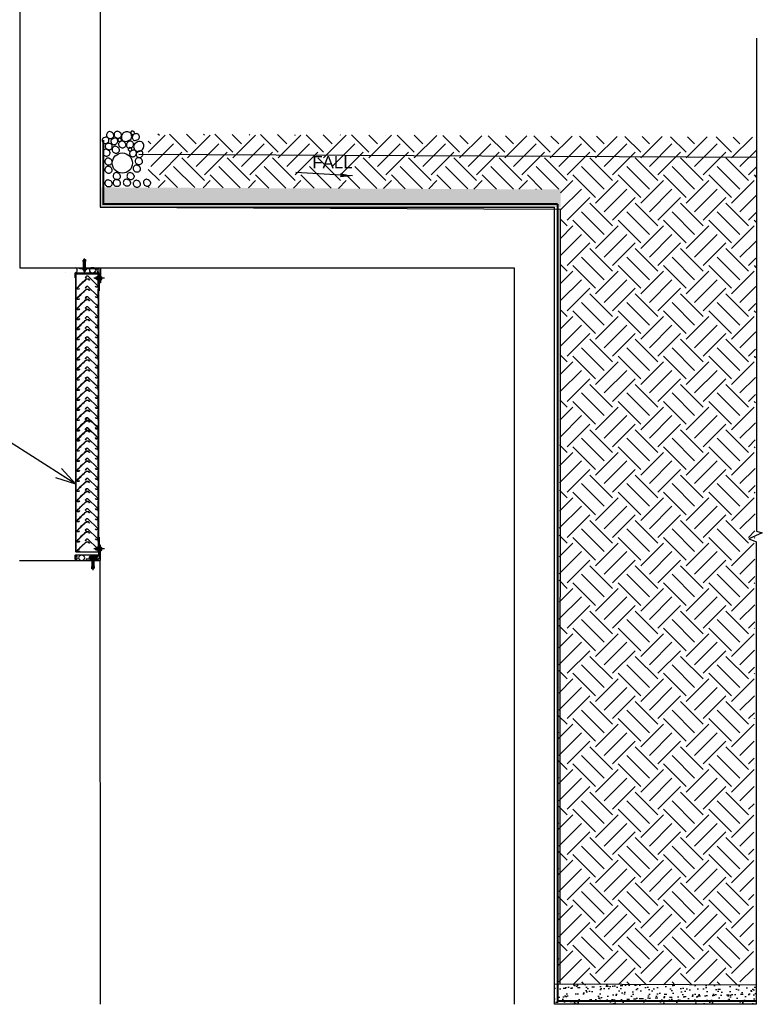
# Model space of a CAD drawing. Header units: millimetres. Extents: x 113048 to 489828, y -130780 to 23393.
# Tile 50 of 98: x 219244 to 222922, y -101611 to -96732. Entities that reach past the tile are written whole.
import ezdxf

# ---------------------------------------------------------------- set-up
doc = ezdxf.new("R2010")
doc.units = ezdxf.units.MM
doc.header["$LTSCALE"] = 100
for name, pattern in [('CENTER2', [28.575, 19.05, -3.175, 3.175, -3.175]), ('Hidden', [9.525, 6.35, -3.175]), ('HIDDENX2', [0.75, 0.5, -0.25]), ('LT-SOLID', [0])]:
    doc.linetypes.add(name, pattern=pattern)
for name, color, linetype in [('5', 7, 'LT-SOLID'), ('DLN0401_', 7, 'Continuous'), ('DLN060__', 7, 'Continuous'), ('DLN08210', 1, 'Continuous'), ('DLN210__', 7, 'Continuous'), ('DLN280__', 3, 'Continuous'), ('DLN383__Louves', 7, 'Continuous'), ('DLN470__', 6, 'Continuous'), ('DSCRPT', 7, 'Continuous'), ('FIN', 1, 'Continuous'), ('HARDCORE', 7, 'Continuous'), ('LOUVRE', 4, 'LT-SOLID'), ('STRU', 5, 'Continuous')]:
    doc.layers.add(name, color=color, linetype=linetype)
doc.styles.add('Swis721tBT', font='swissl.ttf')
doc.dimstyles.new('INTDIM', dxfattribs={"dimtxt": 200, "dimasz": 125, "dimexe": 100, "dimexo": 150, "dimgap": 80, "dimtad": 1, "dimdec": 0, "dimzin": 9, "dimdsep": 46, "dimtxsty": 'Swis721tBT', "dimblk": 'OPEN30', "dimcen": -125, "dimclrd": 256, "dimclre": 256, "dimclrt": 2, "dimaunit": 1, "dimadec": 1, "dimazin": 0, "dimtfac": 0.444444, "dimtdec": 0, "dimtix": 1, "dimtmove": 2, "dimatfit": 3, "dimldrblk": 'OPEN30', "dimfxl": 0, "dimtolj": 1, "dimlwd": -1, "dimlwe": -1, "dimarcsym": 0})
doc.dimstyles.get("Standard").update_dxf_attribs({"dimtxt": 0.18, "dimasz": 0.18, "dimexe": 0.18, "dimexo": 0.0625, "dimgap": 0.09, "dimtad": 0, "dimtih": 1, "dimtoh": 1, "dimdec": 4, "dimzin": 0, "dimdsep": 46, "dimtxsty": 'Standard', "dimcen": 0.09, "dimadec": 0, "dimazin": 0, "dimtfac": 1, "dimtdec": 4, "dimtofl": 0, "dimtmove": 0, "dimatfit": 3, "dimfxl": 0, "dimtolj": 1, "dimtzin": 0, "dimarcsym": 0})

# ---------------------------------------------------------------- blocks, each defined once
blk = doc.blocks.new('3ulsh-blade')
at = {"layer": 'LOUVRE', "linetype": 'LT-SOLID'}
for p, q in [((-36.1, 6), (10.7, 52)), ((10.7, 52), (18.3, 51.9)), ((10.7, 52), (18.3, 51.9)), ((18.3, 51.9), (24.4, 45.8)), ((-36.1, 4.3), (-36.1, 6)), ((-36.1, -0.5), (-36.1, 4.3)), ((-24.8, 3.5), (-28.8, -0.5)), ((18.1, 47.4), (22.4, 43.8)), ((24.4, 45.8), (22.4, 43.8)), ((-28.8, -0.5), (-36.1, -0.5))]:
    blk.add_line(p, q, dxfattribs=at)
at = {"layer": 'LOUVRE', "color": 3}
for p, q in [((9, 39.5), (3.6, 33.6)), ((9.4, 38.5), (4.3, 32.9)), ((8.8, 36.3), (5.1, 32.2)), ((8.1, 37), (8.8, 36.3)), ((18.4, 39.5), (9, 39.5)), ((18, 38.5), (9.4, 38.5)), ((53.5, -8.2), (52.8, -8.9)), ((52.8, -8.9), (56.6, -12.4)), ((53.5, -8.2), (57, -11.4)), ((56.6, -12.4), (64, -12.4)), ((57, -11.4), (63, -11.4)), ((63, -11.4), (63, -6)), ((64, -12.4), (64, -5.6))]:
    blk.add_line(p, q, dxfattribs=at)
for centre, radius, start, end in [((4.3, 32.9), 1, 138, 228), ((4.3, 32.9), 1, 228, 318), ((-239.9, -267.3), 400, 40.7827, 49.8574), ((-239.9, -267.3), 401, 40.7296, 49.9097)]:
    blk.add_arc(centre, radius, start, end, dxfattribs=at)
at = {"layer": 'LOUVRE'}
blk.add_arc((-239.9, -267.3), 400, 40.7827, 49.8574, dxfattribs=at)
blk = doc.blocks.new('_Open30')
at = {"color": 0, "linetype": 'ByBlock', "lineweight": -2}
for p, q in [((-1, 0.268), (0, 0)), ((0, 0), (-1, -0.268)), ((0, 0), (-1, 0))]:
    blk.add_line(p, q, dxfattribs=at)

msp = doc.modelspace()

# ---------------------------------------------------------------- hatches: boundary and pattern name
h = msp.add_hatch()
h.set_pattern_fill('ANSI37', color=1, scale=66.666667, angle=90, style=0)
h.set_pattern_definition([(225, (217543.734, 151120.277), (-5.89255652, 5.8925565), []), (135, (217543.734, 151120.277), (5.8925565, 5.89255652), [])])
edge = h.paths.add_edge_path()
edge.add_ellipse((219604.4, -99398.3), major_axis=(-15.6, 0), ratio=0.802225, start_angle=-90, end_angle=90)
edge.add_ellipse((219604.4, -99398.3), major_axis=(-15.6, 0), ratio=0.802225, start_angle=90, end_angle=270)
at = {"layer": 'DLN060__'}
h = msp.add_hatch(dxfattribs=at)
h.set_pattern_fill('AR-SAND', color=8, angle=3.6498)
h.set_pattern_definition([(262.5, (239619.255, 155789.387), (35.738135, -33.475349), [0, -38.608, 0, -43.18, 0, -41.275]), (232.5, (239619.255, 155789.39), (18.901093, -82.473285), [0, -20.828, 0, -34.798, 0, -13.335]), (192.5, (239641.346, 155811.48), (-55.8299826, -56.033231), [0, -12.7, 0, -45.72, 0, -59.69]), (182.5, (239641.346, 155811.48), (-38.228111, -69.755078), [0, -6.35, 0, -29.972, 0, -34.29])])
h.paths.add_polyline_path([(221923.3, -97572.9), (219642.8, -97562.9), (219642.8, -97660.6), (221923.2, -97660.6)])
h = msp.add_hatch(dxfattribs=at)
h.set_pattern_fill('AR-SAND', color=8, angle=3.6498)
h.set_pattern_definition([(262.5, (241669.45, 151840.63), (35.738135, -33.475349), [0, -38.608, 0, -43.18, 0, -41.275]), (232.5, (241669.45, 151840.63), (18.901093, -82.473285), [0, -20.828, 0, -34.798, 0, -13.335]), (192.5, (241691.543, 151862.72), (-55.8299826, -56.033231), [0, -12.7, 0, -45.72, 0, -59.69]), (182.5, (241691.54, 151862.72), (-38.228111, -69.755078), [0, -6.35, 0, -29.972, 0, -34.29])])
h.paths.add_polyline_path([(222893.3, -101516.4), (221893, -101511.7), (221893, -101609.4), (222893.1, -101609.4)])
at = {"layer": 'DLN210__'}
h = msp.add_hatch(dxfattribs=at)
h.set_pattern_fill('EARTH', color=8, scale=25, angle=3.6498)
h.set_pattern_definition([(315, (215922.18, -115910.75), (224.5064, -7e-10), [158.75, -158.75]), (315, (215964.28, -115868.66), (224.5064, -7e-10), [158.75, -158.75]), (315, (216006.37, -115826.56), (224.5064, -7e-10), [158.75, -158.75]), (45, (216034.44, -115826.56), (7e-10, 224.5064), [158.75, -158.75]), (45, (216076.53, -115868.66), (7e-10, 224.5064), [158.75, -158.75]), (45, (216118.63, -115910.75), (7e-10, 224.5064), [158.75, -158.75])])
h.paths.add_polyline_path([(222878.2, -101516.4), (222893.3, -97313.6), (219880.6, -97297.7), (219880.6, -97562.9), (221923.4, -97572.9), (221908.1, -101511.7)])
at = {"layer": 'DLN383__Louves'}
h = msp.add_hatch(dxfattribs=at)
h.set_pattern_fill('ANSI31', color=1, scale=16.666667, angle=90, style=0)
h.set_pattern_definition([(225.0000001, (217543.7341, 151120.277), (-1.473139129, 1.473139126), [])])
edge = h.paths.add_edge_path()
edge.add_ellipse((219604.4, -99398.3), major_axis=(-15.6, 0), ratio=0.802225, start_angle=90, end_angle=270, ccw=False)
edge.add_line((219604.4, -99410.8), (219634.4, -99410.8))
edge.add_arc((219639.7, -99398.3), 13.6, 472.8862, 607.1138, ccw=False)
edge.add_line((219634.4, -99385.8), (219604.4, -99385.8))

# ---------------------------------------------------------------- linework, layer by layer
at = {"linetype": 'CENTER2'}
for p, q in [((219565.3, -97984.3, 0.1), (219565.3, -97914.4, 0.1)), ((219606.1, -99387.1, 0.1), (219606.1, -99459, 0.1))]:
    msp.add_line(p, q, dxfattribs=at)
at = {"layer": '5', "color": 7, "linetype": 'LT-SOLID'}
for p, q in [((219595.9, -99402.6, 0.1), (219595.9, -99404.8, 0.1)), ((219595.9, -99402.6, 0.1), (219616.3, -99402.6, 0.1)), ((219616.3, -99404.8, 0.1), (219595.9, -99404.8, 0.1)), ((219598.1, -99402.6, 0.1), (219598.1, -99400.5, 0.1)), ((219614.1, -99400.5, 0.1), (219598.1, -99400.5, 0.1)), ((219601.1, -99430.7, 0.1), (219599.5, -99449.7, 0.1)), ((219600.2, -99396.6, 0.1), (219600.2, -99400.1, 0.1)), ((219601.1, -99410.8, 0.1), (219601.1, -99430.7, 0.1)), ((219601.7, -99396.2, 0.1), (219610.5, -99396.2, 0.1)), ((219603.4, -99392.2, 0.1), (219602.9, -99392.8, 0.1)), ((219609.3, -99392.8, 0.1), (219602.9, -99392.8, 0.1)), ((219602.9, -99396.2, 0.1), (219602.9, -99392.8, 0.1)), ((219603.2, -99400.1, 0.1), (219603.2, -99396.6, 0.1)), ((219608.8, -99392.2, 0.1), (219603.4, -99392.2, 0.1)), ((219603.4, -99396.2, 0.1), (219603.4, -99392.2, 0.1)), ((219603.6, -99422.7, 0.1), (219603.6, -99430.5, 0.1)), ((219605, -99432.9, 0.1), (219604.5, -99449.7, 0.1)), ((219607.2, -99432.9, 0.1), (219607.7, -99449.7, 0.1)), ((219608.6, -99422.7, 0.1), (219608.6, -99430.5, 0.1)), ((219608.8, -99396.2, 0.1), (219608.8, -99392.2, 0.1)), ((219609.3, -99392.8, 0.1), (219608.8, -99392.2, 0.1)), ((219609.1, -99400.1, 0.1), (219609.1, -99396.6, 0.1)), ((219609.3, -99396.2, 0.1), (219609.3, -99392.8, 0.1)), ((219611.1, -99410.8, 0.1), (219611.1, -99430.7, 0.1)), ((219611.1, -99430.7, 0.1), (219612.8, -99449.7, 0.1)), ((219612, -99396.6, 0.1), (219612, -99400.1, 0.1)), ((219614.1, -99402.6, 0.1), (219614.1, -99400.5, 0.1)), ((219616.3, -99402.6, 0.1), (219616.3, -99404.8, 0.1)), ((219599.5, -99449.7, 0.1), (219604.5, -99449.7, 0.1)), ((219601.1, -99452.8, 0.1), (219601.1, -99449.7, 0.1)), ((219611.1, -99452.8, 0.1), (219601.1, -99452.8, 0.1)), ((219612.8, -99449.7, 0.1), (219607.7, -99449.7, 0.1)), ((219611.1, -99452.8, 0.1), (219611.1, -99449.7, 0.1))]:
    msp.add_line(p, q, dxfattribs=at)
for centre, radius, start, end in [((219601.7, -99399.3, 0.1), 3.06, 61.701, 118.4525), ((219601.7, -99397.4, 0.1), 3.06, 241.5448, 298.2963), ((219606.1, -99407.9, 0.1), 11.7, 75.3319, 104.6669), ((219606.1, -99388.8, 0.1), 11.7, 255.3319, 284.6669), ((219606.1, -99422.6, 0.1), 2.5, 356.8386, 183.0423), ((219606.1, -99430.6, 0.1), 2.5, 176.8448, 243.8999), ((219606.1, -99430.6, 0.1), 2.5, 296.1154, 3.1318), ((219610.5, -99399.3, 0.1), 3.06, 61.5448, 118.2963), ((219610.5, -99397.4, 0.1), 3.06, 241.701, 298.4525)]:
    msp.add_arc(centre, radius, start, end, dxfattribs=at)
at = {"layer": 'DLN210__', "color": 5, "elevation": 0.1}
msp.add_lwpolyline([(219833.6, -97397.7), (222893.3, -97413.6)], dxfattribs=at)
at = {"layer": 'DLN280__'}
msp.add_circle((219752, -97442.2, 0.1), 50, dxfattribs=at)
at = {"layer": 'DLN383__Louves', "color": 7, "linetype": 'LT-SOLID'}
for p, q in [((219560.3, -97920.6, 0.1), (219560.3, -97923.7, 0.1)), ((219560.3, -97920.6, 0.1), (219570.3, -97920.6, 0.1)), ((219570.3, -97920.6, 0.1), (219570.3, -97923.7, 0.1)), ((219555.1, -97968.7, 0.1), (219555.1, -97966.6, 0.1)), ((219575.4, -97966.6, 0.1), (219555.1, -97966.6, 0.1)), ((219555.1, -97968.7, 0.1), (219575.4, -97968.7, 0.1)), ((219557.3, -97968.7, 0.1), (219557.3, -97970.9, 0.1)), ((219557.3, -97970.9, 0.1), (219573.2, -97970.9, 0.1)), ((219558.6, -97923.7, 0.1), (219563.6, -97923.7, 0.1)), ((219560.3, -97940.6, 0.1), (219558.6, -97923.7, 0.1)), ((219559.4, -97974.8, 0.1), (219559.4, -97971.2, 0.1)), ((219560.3, -97960.6, 0.1), (219560.3, -97940.6, 0.1)), ((219562.3, -97971.2, 0.1), (219562.3, -97974.8, 0.1)), ((219562.8, -97948.6, 0.1), (219562.8, -97940.9, 0.1)), ((219564.2, -97938.5, 0.1), (219563.6, -97923.7, 0.1)), ((219566.4, -97938.5, 0.1), (219566.9, -97923.7, 0.1)), ((219571.9, -97923.7, 0.1), (219566.9, -97923.7, 0.1)), ((219567.8, -97948.6, 0.1), (219567.8, -97940.9, 0.1)), ((219568.2, -97971.2, 0.1), (219568.2, -97974.8, 0.1)), ((219570.3, -97940.6, 0.1), (219571.9, -97923.7, 0.1)), ((219570.3, -97960.6, 0.1), (219570.3, -97940.6, 0.1)), ((219571.1, -97974.8, 0.1), (219571.1, -97971.2, 0.1)), ((219573.2, -97968.7, 0.1), (219573.2, -97970.9, 0.1)), ((219575.4, -97968.7, 0.1), (219575.4, -97966.6, 0.1)), ((219569.7, -97975.1, 0.1), (219560.9, -97975.1, 0.1)), ((219562.1, -97975.1, 0.1), (219562.1, -97978.6, 0.1)), ((219562.1, -97978.6, 0.1), (219568.5, -97978.6, 0.1)), ((219562.1, -97978.6, 0.1), (219562.6, -97979.1, 0.1)), ((219562.6, -97975.1, 0.1), (219562.6, -97979.1, 0.1)), ((219562.6, -97979.1, 0.1), (219567.9, -97979.1, 0.1)), ((219567.9, -97975.1, 0.1), (219567.9, -97979.1, 0.1)), ((219567.9, -97979.1, 0.1), (219568.5, -97978.6, 0.1)), ((219568.5, -97975.1, 0.1), (219568.5, -97978.6, 0.1)), ((219629.2, -98021.8, 0.1), (219629.2, -98003.9, 0.1)), ((219631.6, -98024.3, 0.1), (219631.6, -98001.4, 0.1)), ((219631.6, -98003.9, 0.1), (219631.6, -98021.8, 0.1)), ((219634, -98001.4, 0.1), (219634, -98024.3, 0.1)), ((219643.6, -98024.3, 0.1), (219643.6, -98001.4, 0.1)), ((219646, -98001.4, 0.1), (219643.6, -98001.4, 0.1)), ((219646, -98024.3, 0.1), (219646, -98001.4, 0.1)), ((219646, -98024.3, 0.1), (219643.6, -98024.3, 0.1)), ((219629.2, -99362.3, 0.1), (219629.2, -99344.4, 0.1)), ((219631.6, -99364.8, 0.1), (219631.6, -99341.9, 0.1)), ((219631.6, -99344.4, 0.1), (219631.6, -99362.3, 0.1)), ((219634, -99341.9, 0.1), (219634, -99364.8, 0.1)), ((219646, -99341.9, 0.1), (219643.6, -99341.9, 0.1)), ((219643.6, -99364.8, 0.1), (219643.6, -99341.9, 0.1)), ((219646, -99364.8, 0.1), (219643.6, -99364.8, 0.1)), ((219646, -99364.8, 0.1), (219646, -99341.9, 0.1))]:
    msp.add_line(p, q, dxfattribs=at)
at = {"layer": 'DLN383__Louves', "linetype": 'LT-SOLID'}
for p, q in [((219521, -97991.7, 0.1), (219636, -97991.7, 0.1)), ((219521, -99369.2, 0.1), (219521, -97991.7, 0.1)), ((219523, -99369.2, 0.1), (219523, -97991.7, 0.1)), ((219634, -99369.2, 0.1), (219634, -97991.7, 0.1)), ((219636, -99369.2, 0.1), (219636, -97991.7, 0.1)), ((219521, -99369.2, 0.1), (219636, -99369.2, 0.1))]:
    msp.add_line(p, q, dxfattribs=at)
at = {"layer": 'DLN383__Louves', "color": 7, "linetype": 'CENTER2'}
for p, q in [((219663.3, -98012.8, 0.1), (219610.6, -98012.8, 0.1)), ((219663.3, -99353.4, 0.1), (219610.6, -99353.4, 0.1))]:
    msp.add_line(p, q, dxfattribs=at)
at = {"layer": 'DLN383__Louves'}
for p, q in [((219620.5, -98009.2, 0.1), (219619.9, -98009.8, 0.1)), ((219619.9, -98015.8, 0.1), (219619.9, -98009.8, 0.1)), ((219624.6, -98009.8, 0.1), (219619.9, -98009.8, 0.1)), ((219624.6, -98015.8, 0.1), (219619.9, -98015.8, 0.1)), ((219620.5, -98016.4, 0.1), (219619.9, -98015.8, 0.1)), ((219620.5, -98016.4, 0.1), (219620.5, -98009.2, 0.1)), ((219624.6, -98009.2, 0.1), (219620.5, -98009.2, 0.1)), ((219624.6, -98016.4, 0.1), (219620.5, -98016.4, 0.1)), ((219624.6, -98017.8, 0.1), (219624.6, -98007.8, 0.1)), ((219628.8, -98006.2, 0.1), (219625.1, -98006.2, 0.1)), ((219628.8, -98009.5, 0.1), (219625.1, -98009.5, 0.1)), ((219628.8, -98016.2, 0.1), (219625.1, -98016.2, 0.1)), ((219628.8, -98019.4, 0.1), (219625.1, -98019.4, 0.1)), ((219629.2, -98003.9, 0.1), (219631.6, -98003.9, 0.1)), ((219629.2, -98017.8, 0.1), (219629.2, -98007.8, 0.1)), ((219631.6, -98001.4, 0.1), (219634, -98001.4, 0.1)), ((219646, -98006.2, 0.1), (219649.8, -98006.2, 0.1)), ((219646, -98009.5, 0.1), (219649.8, -98009.5, 0.1)), ((219646, -98016.2, 0.1), (219649.8, -98016.2, 0.1)), ((219646, -98019.4, 0.1), (219649.8, -98019.4, 0.1)), ((219650.2, -98017.8, 0.1), (219650.2, -98007.8, 0.1)), ((219629.2, -98021.8, 0.1), (219631.6, -98021.8, 0.1)), ((219631.6, -98024.3, 0.1), (219634, -98024.3, 0.1)), ((219620.5, -99349.8, 0.1), (219619.9, -99350.4, 0.1)), ((219624.6, -99350.4, 0.1), (219619.9, -99350.4, 0.1)), ((219619.9, -99356.4, 0.1), (219619.9, -99350.4, 0.1)), ((219620.5, -99357, 0.1), (219619.9, -99356.4, 0.1)), ((219624.6, -99356.4, 0.1), (219619.9, -99356.4, 0.1)), ((219624.6, -99349.8, 0.1), (219620.5, -99349.8, 0.1)), ((219620.5, -99357, 0.1), (219620.5, -99349.8, 0.1)), ((219624.6, -99357, 0.1), (219620.5, -99357, 0.1)), ((219624.6, -99358.4, 0.1), (219624.6, -99348.4, 0.1)), ((219628.8, -99346.8, 0.1), (219625, -99346.8, 0.1)), ((219628.8, -99350, 0.1), (219625, -99350, 0.1)), ((219628.8, -99356.8, 0.1), (219625, -99356.8, 0.1)), ((219628.8, -99360, 0.1), (219625, -99360, 0.1)), ((219629.2, -99344.4, 0.1), (219631.6, -99344.4, 0.1)), ((219629.2, -99358.4, 0.1), (219629.2, -99348.4, 0.1)), ((219629.2, -99362.3, 0.1), (219631.6, -99362.3, 0.1)), ((219631.6, -99341.9, 0.1), (219634, -99341.9, 0.1)), ((219631.6, -99364.8, 0.1), (219634, -99364.8, 0.1)), ((219646, -99346.8, 0.1), (219649.8, -99346.8, 0.1)), ((219646, -99350, 0.1), (219649.8, -99350, 0.1)), ((219646, -99356.8, 0.1), (219649.8, -99356.8, 0.1)), ((219646, -99360, 0.1), (219649.8, -99360, 0.1)), ((219650.2, -99358.4, 0.1), (219650.2, -99348.4, 0.1))]:
    msp.add_line(p, q, dxfattribs=at)
at = {"layer": 'DLN383__Louves', "color": 1, "linetype": 'HIDDENX2'}
msp.add_line((219630, -97991.7, 0.1), (219630, -99331.4, 0.1), dxfattribs=at)
at = {"layer": 'DLN383__Louves', "color": 3, "elevation": 0.1}
for points in [[(219637.6, -98035.6), (219637.6, -97966.6), (219541, -97966.6), (219541, -97960.6), (219643.6, -97960.6), (219643.6, -98035.6), (219637.6, -98035.6)], [(219637.6, -99335.8), (219637.6, -99404.8), (219572.1, -99404.8), (219572.1, -99410.8), (219643.6, -99410.8), (219643.6, -99335.8), (219637.6, -99335.8)]]:
    msp.add_lwpolyline(points, dxfattribs=at)
at = {"layer": 'DLN383__Louves', "color": 6, "elevation": 0.1}
msp.add_lwpolyline([(219470.6, -97985.6), (219470.6, -97985.6)], dxfattribs=at)
for points in [[(219518.6, -98010.6), (219518.6, -97987.2, -0.414214), (219520.2, -97985.6), (219521, -97985.6)], [(219521, -97987.2, 0.414214), (219520.2, -97988), (219520.2, -98010.6), (219518.6, -98010.6)], [(219521, -97985.6), (219636, -97985.6, -0.414214), (219637.6, -97987.2), (219637.6, -98075.6), (219636, -98075.6), (219636, -97988, 0.414214), (219635.2, -97987.2), (219521, -97987.2)], [(219521, -99384.2), (219635.2, -99384.2, 0.414214), (219636, -99383.4), (219636, -99295.8), (219637.6, -99295.8), (219637.6, -99384.2, -0.414214), (219636, -99385.8), (219521, -99385.8)], [(219518.6, -99407.3), (219518.6, -99385.8, -0.414214), (219520.2, -99384.2), (219521, -99384.2)], [(219521, -99385.8, 0.414214), (219520.2, -99386.6), (219520.2, -99407.3), (219518.6, -99407.3)]]:
    msp.add_lwpolyline(points, format="xyb", dxfattribs=at)
at = {"layer": 'DLN383__Louves', "color": 1}
for centre, start, end in [((219515.3, -97973.1, 0.1), 292.8862, 67.1138), ((219639.7, -97973.1, 0.1), 112.8862, 247.1138), ((219515.7, -99398.3, 0.1), 292.8862, 67.1138), ((219639.7, -99398.3, 0.1), 112.8862, 247.1138)]:
    msp.add_arc(centre, 13.6, start, end, dxfattribs=at)
at = {"layer": 'DLN383__Louves', "color": 7, "linetype": 'LT-SOLID'}
for centre, radius, start, end in [((219560.9, -97973.9, 0.1), 3.06, 61.701, 118.4525), ((219565.3, -97982.5, 0.1), 11.7, 75.3319, 104.6669), ((219565.3, -97940.7, 0.1), 2.5, 116.1154, 183.1318), ((219565.3, -97948.8, 0.1), 2.5, 176.8386, 3.0423), ((219565.3, -97940.7, 0.1), 2.5, 356.8448, 63.8999), ((219569.7, -97973.9, 0.1), 3.06, 61.5448, 118.2963), ((219560.9, -97972.1, 0.1), 3.06, 241.5448, 298.2963), ((219565.3, -97963.5, 0.1), 11.7, 255.3319, 284.6669), ((219569.7, -97972.1, 0.1), 3.06, 241.701, 298.4525)]:
    msp.add_arc(centre, radius, start, end, dxfattribs=at)
at = {"layer": 'DLN383__Louves'}
for centre, radius, start, end in [((219628, -98007.8, 0.1), 3.33, 151.0421, 208.958), ((219638.5, -98012.8, 0.1), 13.9, 165.9334, 194.0666), ((219628, -98017.8, 0.1), 3.33, 151.0421, 208.9579), ((219625.9, -98007.8, 0.1), 3.33, 331.0421, 28.9579), ((219615.3, -98012.8, 0.1), 13.9, 345.9334, 14.0666), ((219625.9, -98017.8, 0.1), 3.33, 331.0421, 28.958), ((219646.9, -98007.8, 0.1), 3.33, 331.0421, 28.9579), ((219636.3, -98012.8, 0.1), 13.9, 345.9334, 14.0666), ((219646.9, -98017.8, 0.1), 3.33, 331.0421, 28.958), ((219628, -99348.4, 0.1), 3.33, 151.0421, 208.958), ((219638.5, -99353.4, 0.1), 13.9, 165.9334, 194.0666), ((219628, -99358.4, 0.1), 3.33, 151.0421, 208.9579), ((219625.9, -99348.4, 0.1), 3.33, 331.0421, 28.9579), ((219615.3, -99353.4, 0.1), 13.9, 345.9334, 14.0666), ((219625.9, -99358.4, 0.1), 3.33, 331.0421, 28.958), ((219646.8, -99348.4, 0.1), 3.33, 331.0421, 28.9579), ((219636.3, -99353.4, 0.1), 13.9, 345.9334, 14.0666), ((219646.8, -99358.4, 0.1), 3.33, 331.0421, 28.958)]:
    msp.add_arc(centre, radius, start, end, dxfattribs=at)
at = {"layer": 'DLN383__Louves', "color": 1, "extrusion": (0, 0, -1)}
for centre, major_axis in [((219604.4, -97973.1, 0.1), (-15.6, 0)), ((219551, -99398.3, 0.1), (15.6, 0))]:
    msp.add_ellipse(centre, major_axis=major_axis, ratio=0.802225, start_param=-1.570796, end_param=4.712389, dxfattribs=at)
at = {"layer": 'DLN383__Louves', "color": 1}
msp.add_ellipse((219604.4, -99398.3, 0.1), major_axis=(-15.6, 0), ratio=0.802225, start_param=-1.570796, end_param=4.712389, dxfattribs=at)
at = {"layer": 'DLN470__', "linetype": 'Hidden', "ltscale": 150, "const_width": 10, "elevation": 0.1}
for points in [[(219658.6, -97327.6), (219658.6, -97645.6), (221908.9, -97645.6)], [(221908.8, -97645.6), (221908.8, -101594.5), (222893.3, -101594.5)]]:
    msp.add_lwpolyline(points, dxfattribs=at)
at = {"layer": 'DSCRPT', "color": 1}
for p, q in [((222893.3, -96822.8, 0), (222893.3, -99266.9, 0)), ((222922.5, -99274.5, 0), (222855.3, -99305, 0)), ((222893.3, -99266.9, 0), (222922.5, -99274.5, 0)), ((222855.3, -99305, 0), (222893.3, -99318.8, 0)), ((222893.3, -101610.8, 0), (222893.3, -99318.8, 0))]:
    msp.add_line(p, q, dxfattribs=at)
at = {"layer": 'FIN', "color": 2}
for p, q in [((221923.3, -97672.9, 0.1), (219642.8, -97662.9, 0.1)), ((222893.3, -101516.4, 0.1), (221893, -101511.7, 0.1))]:
    msp.add_line(p, q, dxfattribs=at)
at = {"layer": 'FIN', "color": 2, "elevation": 0}
msp.add_lwpolyline([(221921.4, -101511.8), (221923.4, -97672.9)], dxfattribs=at)
at = {"layer": 'HARDCORE', "color": 1, "elevation": 0.1}
for points in [[(219710.5, -97303.5), (219708.4, -97298.6), (219706.4, -97295.3), (219702.8, -97292.1), (219698.2, -97289.4), (219693.3, -97287.2), (219689.5, -97286, 0.022537), (219687.7, -97286.2, 0.09528), (219681.2, -97288.8, 0.101286), (219676.3, -97293.6, 0.105984), (219673.8, -97299.8, 0.105984), (219674, -97306.4, 0.101286), (219677, -97312.6, 0.09528), (219682.2, -97317.3, 0.091429), (219689, -97319.9, 0.091429), (219696.3, -97319.8, 0.09528), (219702.8, -97317.2, 0.101286), (219707.8, -97312.4, 0.105984), (219710.3, -97306.3, 0.04362)], [(219748.1, -97302.3), (219745.9, -97297.4), (219744, -97294), (219740.3, -97290.8), (219735.7, -97288.1), (219730.9, -97285.9), (219727.1, -97284.7, 0.022537), (219725.3, -97285, 0.09528), (219718.8, -97287.6, 0.101286), (219713.8, -97292.4, 0.105984), (219711.3, -97298.5, 0.105984), (219711.5, -97305.1, 0.101286), (219714.5, -97311.4, 0.09528), (219719.7, -97316, 0.091429), (219726.6, -97318.6, 0.091429), (219733.9, -97318.6, 0.09528), (219740.4, -97316, 0.101286), (219745.3, -97311.2, 0.105984), (219747.8, -97305, 0.04362)], [(219756.2, -97332.5), (219763.6, -97334.3), (219769.1, -97335), (219775.9, -97333.6), (219782.9, -97330.8), (219789.7, -97327.2), (219794.4, -97324, 0.022537), (219795.6, -97321.7, 0.09528), (219798.4, -97312.1, 0.101286), (219797.2, -97302.3, 0.105984), (219792.5, -97294.1, 0.105984), (219784.8, -97288.6, 0.101286), (219775.1, -97286.6, 0.09528), (219765.3, -97288.4, 0.091429), (219756.4, -97293.9, 0.091429), (219750.1, -97302.2, 0.09528), (219747.4, -97311.8, 0.101286), (219748.5, -97321.6, 0.105984), (219753.3, -97329.8, 0.04362)], [(219812.5, -97292.2), (219811.4, -97289.7), (219810.5, -97288.1), (219808.6, -97286.5), (219806.3, -97285.1), (219803.9, -97284), (219802, -97283.4, 0.022537), (219801.1, -97283.6, 0.09528), (219797.9, -97284.9, 0.101286), (219795.4, -97287.3, 0.105984), (219794.1, -97290.3, 0.105984), (219794.3, -97293.6, 0.101286), (219795.7, -97296.8, 0.09528), (219798.4, -97299.1, 0.091429), (219801.8, -97300.4, 0.091429), (219805.4, -97300.3, 0.09528), (219808.7, -97299.1, 0.101286), (219811.1, -97296.6, 0.105984), (219812.4, -97293.6, 0.04362)], [(219678, -97314), (219672.9, -97313.4), (219669.2, -97313.4), (219664.8, -97314.8), (219660.4, -97317.3), (219656.2, -97320.2), (219653.4, -97322.7, 0.022537), (219652.8, -97324.3, 0.09528), (219651.7, -97330.9, 0.101286), (219653.3, -97337.3, 0.105984), (219657.1, -97342.3, 0.105984), (219662.6, -97345.4, 0.101286), (219669.2, -97345.9, 0.09528), (219675.6, -97343.9, 0.091429), (219681, -97339.5, 0.091429), (219684.4, -97333.5, 0.09528), (219685.5, -97326.9, 0.101286), (219683.9, -97320.5, 0.105984), (219680.1, -97315.5, 0.04362)], [(219721.8, -97319), (219716.7, -97318.4), (219713, -97318.4), (219708.6, -97319.8), (219704.2, -97322.3), (219700, -97325.2), (219697.2, -97327.8, 0.022537), (219696.6, -97329.3, 0.09528), (219695.5, -97335.9, 0.101286), (219697.1, -97342.3, 0.105984), (219700.9, -97347.4, 0.105984), (219706.5, -97350.4, 0.101286), (219713, -97350.9, 0.09528), (219719.4, -97348.9, 0.091429), (219724.8, -97344.5, 0.091429), (219728.3, -97338.5, 0.09528), (219729.3, -97331.9, 0.101286), (219727.7, -97325.5, 0.105984), (219723.9, -97320.5, 0.04362)], [(219748.7, -97327.2), (219747.6, -97324.7), (219746.6, -97323), (219744.8, -97321.4), (219742.5, -97320.1), (219740.1, -97319), (219738.2, -97318.4, 0.022537), (219737.3, -97318.5, 0.09528), (219734, -97319.8, 0.101286), (219731.5, -97322.2, 0.105984), (219730.3, -97325.3, 0.105984), (219730.4, -97328.6, 0.101286), (219731.9, -97331.7, 0.09528), (219734.5, -97334, 0.091429), (219737.9, -97335.3, 0.091429), (219741.6, -97335.3, 0.09528), (219744.8, -97334, 0.101286), (219747.3, -97331.6, 0.105984), (219748.5, -97328.5, 0.04362)], [(219770.6, -97349.8), (219768.5, -97344.9), (219766.5, -97341.6), (219762.8, -97338.4), (219758.3, -97335.7), (219753.4, -97333.5), (219749.6, -97332.3, 0.022537), (219747.8, -97332.5, 0.09528), (219741.3, -97335.1, 0.101286), (219736.3, -97339.9, 0.105984), (219733.8, -97346, 0.105984), (219734.1, -97352.7, 0.101286), (219737.1, -97358.9, 0.09528), (219742.3, -97363.6, 0.091429), (219749.1, -97366.1, 0.091429), (219756.4, -97366.1, 0.09528), (219762.9, -97363.5, 0.101286), (219767.9, -97358.7, 0.105984), (219770.4, -97352.6, 0.04362)], [(219778.6, -97365.9), (219783.8, -97367.2), (219787.7, -97367.7), (219792.4, -97366.7), (219797.4, -97364.8), (219802.1, -97362.3), (219805.3, -97360, 0.022537), (219806.2, -97358.4, 0.09528), (219808.1, -97351.7, 0.101286), (219807.4, -97344.8, 0.105984), (219804, -97339.1, 0.105984), (219798.6, -97335.2, 0.101286), (219791.9, -97333.8, 0.09528), (219785, -97335.1, 0.091429), (219778.8, -97338.9, 0.091429), (219774.4, -97344.7, 0.09528), (219772.5, -97351.4, 0.101286), (219773.3, -97358.3, 0.105984), (219776.6, -97364, 0.04362)], [(219807.4, -97328.4), (219812.6, -97329.7), (219816.4, -97330.2), (219821.2, -97329.2), (219826.1, -97327.2), (219830.9, -97324.7), (219834.1, -97322.5, 0.022537), (219835, -97320.9, 0.09528), (219836.9, -97314.2, 0.101286), (219836.1, -97307.3, 0.105984), (219832.8, -97301.6, 0.105984), (219827.4, -97297.7, 0.101286), (219820.7, -97296.3, 0.09528), (219813.8, -97297.6, 0.091429), (219807.6, -97301.4, 0.091429), (219803.2, -97307.2, 0.09528), (219801.3, -97313.9, 0.101286), (219802, -97320.8, 0.105984), (219805.4, -97326.5, 0.04362)], [(219847.4, -97336.4), (219839.8, -97335.4), (219834.3, -97335.4), (219827.7, -97337.6), (219821.1, -97341.3), (219814.8, -97345.7), (219810.6, -97349.5, 0.022537), (219809.6, -97351.9, 0.09528), (219808.1, -97361.8, 0.101286), (219810.4, -97371.4, 0.105984), (219816.2, -97378.9, 0.105984), (219824.5, -97383.4, 0.101286), (219834.3, -97384.2, 0.09528), (219843.8, -97381.2, 0.091429), (219851.9, -97374.7, 0.091429), (219857.2, -97365.7, 0.09528), (219858.7, -97355.8, 0.101286), (219856.4, -97346.2, 0.105984), (219850.6, -97338.7, 0.04362)], [(219691.8, -97391.1), (219689.6, -97386.2), (219687.7, -97382.8), (219684, -97379.6), (219679.4, -97376.9), (219674.5, -97374.7), (219670.8, -97373.5, 0.022537), (219669, -97373.8, 0.09528), (219662.5, -97376.4, 0.101286), (219657.5, -97381.2, 0.105984), (219655, -97387.3, 0.105984), (219655.2, -97393.9, 0.101286), (219658.2, -97400.2, 0.09528), (219663.4, -97404.8, 0.091429), (219670.2, -97407.4, 0.091429), (219677.5, -97407.4, 0.09528), (219684, -97404.8, 0.101286), (219689, -97400, 0.105984), (219691.5, -97393.8, 0.04362)], [(219666.9, -97362.3), (219669.5, -97366.7), (219671.8, -97369.6), (219675.6, -97372.2), (219680.3, -97374.2), (219685.1, -97375.7), (219688.8, -97376.4, 0.022537), (219690.5, -97376, 0.09528), (219696.4, -97372.8, 0.101286), (219700.5, -97367.6, 0.105984), (219702.1, -97361.5, 0.105984), (219701.1, -97355.3, 0.101286), (219697.6, -97349.8, 0.09528), (219692.1, -97346, 0.091429), (219685.3, -97344.3, 0.091429), (219678.4, -97345.2, 0.09528), (219672.6, -97348.5, 0.101286), (219668.5, -97353.6, 0.105984), (219666.8, -97359.7, 0.04362)], [(219738.4, -97376.3), (219736.3, -97371.3), (219734.3, -97368), (219730.6, -97364.8), (219726.1, -97362.1), (219721.2, -97359.9), (219717.4, -97358.7, 0.022537), (219715.6, -97359, 0.09528), (219709.1, -97361.6, 0.101286), (219704.1, -97366.4, 0.105984), (219701.6, -97372.5, 0.105984), (219701.9, -97379.1, 0.101286), (219704.9, -97385.4, 0.09528), (219710.1, -97390, 0.091429), (219716.9, -97392.6, 0.091429), (219724.2, -97392.6, 0.09528), (219730.7, -97390, 0.101286), (219735.7, -97385.2, 0.105984), (219738.2, -97379, 0.04362)], [(219799.8, -97374.5), (219798.7, -97372), (219797.8, -97370.4), (219795.9, -97368.8), (219793.6, -97367.4), (219791.2, -97366.3), (219789.3, -97365.7, 0.022537), (219788.4, -97365.8, 0.09528), (219785.2, -97367.1, 0.101286), (219782.7, -97369.5, 0.105984), (219781.4, -97372.6, 0.105984), (219781.5, -97375.9, 0.101286), (219783, -97379, 0.09528), (219785.6, -97381.4, 0.091429), (219789.1, -97382.6, 0.091429), (219792.7, -97382.6, 0.09528), (219796, -97381.3, 0.101286), (219798.4, -97378.9, 0.105984), (219799.7, -97375.9, 0.04362)], [(219814.4, -97379), (219809.3, -97378.4), (219805.6, -97378.4), (219801.2, -97379.9), (219796.8, -97382.3), (219792.6, -97385.3), (219789.8, -97387.8, 0.022537), (219789.2, -97389.4, 0.09528), (219788.1, -97396, 0.101286), (219789.7, -97402.4, 0.105984), (219793.5, -97407.4, 0.105984), (219799.1, -97410.4, 0.101286), (219805.6, -97410.9, 0.09528), (219812, -97408.9, 0.091429), (219817.4, -97404.6, 0.091429), (219820.9, -97398.6, 0.09528), (219821.9, -97392, 0.101286), (219820.3, -97385.6, 0.105984), (219816.5, -97380.6, 0.04362)], [(219846.9, -97382.8), (219841.8, -97382.2), (219838.2, -97382.2), (219833.7, -97383.6), (219829.3, -97386.1), (219825.2, -97389), (219822.4, -97391.5, 0.022537), (219821.7, -97393.1, 0.09528), (219820.7, -97399.7, 0.101286), (219822.2, -97406.1, 0.105984), (219826.1, -97411.1, 0.105984), (219831.6, -97414.1, 0.101286), (219838.2, -97414.7, 0.09528), (219844.5, -97412.7, 0.091429), (219849.9, -97408.3, 0.091429), (219853.4, -97402.3, 0.09528), (219854.4, -97395.7, 0.101286), (219852.9, -97389.3, 0.105984), (219849, -97384.3, 0.04362)], [(219702.2, -97435), (219700, -97430), (219698.1, -97426.7), (219694.4, -97423.5), (219689.8, -97420.8), (219685, -97418.6), (219681.2, -97417.4, 0.022537), (219679.4, -97417.7, 0.09528), (219672.9, -97420.2, 0.101286), (219667.9, -97425.1, 0.105984), (219665.4, -97431.2, 0.105984), (219665.6, -97437.8, 0.101286), (219668.6, -97444, 0.09528), (219673.9, -97448.7, 0.091429), (219680.7, -97451.3, 0.091429), (219688, -97451.2, 0.09528), (219694.5, -97448.6, 0.101286), (219699.4, -97443.8, 0.105984), (219701.9, -97437.7, 0.04362)], [(219852.5, -97432.8), (219850.4, -97427.8), (219848.4, -97424.5), (219844.8, -97421.3), (219840.2, -97418.6), (219835.3, -97416.4), (219831.5, -97415.2, 0.022537), (219829.8, -97415.5, 0.09528), (219823.2, -97418, 0.101286), (219818.3, -97422.9, 0.105984), (219815.8, -97429, 0.105984), (219816, -97435.6, 0.101286), (219819, -97441.8, 0.09528), (219824.2, -97446.5, 0.091429), (219831, -97449.1, 0.091429), (219838.3, -97449, 0.09528), (219844.8, -97446.5, 0.101286), (219849.8, -97441.6, 0.105984), (219852.3, -97435.5, 0.04362)], [(219702.3, -97475.5), (219700.2, -97470.6), (219698.2, -97467.2), (219694.5, -97464), (219690, -97461.3), (219685.1, -97459.1), (219681.3, -97457.9, 0.022537), (219679.5, -97458.2, 0.09528), (219673, -97460.8, 0.101286), (219668.1, -97465.6, 0.105984), (219665.6, -97471.7, 0.105984), (219665.8, -97478.3, 0.101286), (219668.8, -97484.6, 0.09528), (219674, -97489.2, 0.091429), (219680.8, -97491.8, 0.091429), (219688.1, -97491.8, 0.09528), (219694.6, -97489.2, 0.101286), (219699.6, -97484.4, 0.105984), (219702.1, -97478.2, 0.04362)], [(219842.7, -97469.5), (219840.5, -97464.6), (219838.6, -97461.3), (219834.9, -97458), (219830.3, -97455.4), (219825.5, -97453.2), (219821.7, -97451.9, 0.022537), (219819.9, -97452.2, 0.09528), (219813.4, -97454.8, 0.101286), (219808.4, -97459.6, 0.105984), (219805.9, -97465.7, 0.105984), (219806.1, -97472.4, 0.101286), (219809.1, -97478.6, 0.09528), (219814.3, -97483.3, 0.091429), (219821.2, -97485.8, 0.091429), (219828.4, -97485.8, 0.09528), (219834.9, -97483.2, 0.101286), (219839.9, -97478.4, 0.105984), (219842.4, -97472.3, 0.04362)], [(219702.7, -97542.4), (219700.6, -97537.5), (219698.6, -97534.2), (219695, -97531), (219690.4, -97528.3), (219685.5, -97526.1), (219681.7, -97524.9, 0.022537), (219679.9, -97525.1, 0.09528), (219673.4, -97527.7, 0.101286), (219668.5, -97532.5, 0.105984), (219666, -97538.7, 0.105984), (219666.2, -97545.3, 0.101286), (219669.2, -97551.5, 0.09528), (219674.4, -97556.2, 0.091429), (219681.2, -97558.8, 0.091429), (219688.5, -97558.7, 0.09528), (219695, -97556.1, 0.101286), (219700, -97551.3, 0.105984), (219702.5, -97545.2, 0.04362)], [(219743.3, -97506.8), (219741.2, -97501.9), (219739.2, -97498.5), (219735.6, -97495.3), (219731, -97492.6), (219726.1, -97490.4), (219722.3, -97489.2, 0.022537), (219720.6, -97489.5, 0.09528), (219714, -97492.1, 0.101286), (219709.1, -97496.9, 0.105984), (219706.6, -97503, 0.105984), (219706.8, -97509.6, 0.101286), (219709.8, -97515.9, 0.09528), (219715, -97520.6, 0.091429), (219721.8, -97523.1, 0.091429), (219729.1, -97523.1, 0.09528), (219735.6, -97520.5, 0.101286), (219740.6, -97515.7, 0.105984), (219743.1, -97509.5, 0.04362)], [(219743.3, -97540.8), (219741.2, -97535.9), (219739.2, -97532.5), (219735.6, -97529.3), (219731, -97526.6), (219726.1, -97524.4), (219722.3, -97523.2, 0.022537), (219720.6, -97523.5, 0.09528), (219714, -97526.1, 0.101286), (219709.1, -97530.9, 0.105984), (219706.6, -97537, 0.105984), (219706.8, -97543.6, 0.101286), (219709.8, -97549.9, 0.09528), (219715, -97554.6, 0.091429), (219721.8, -97557.1, 0.091429), (219729.1, -97557.1, 0.09528), (219735.6, -97554.5, 0.101286), (219740.6, -97549.7, 0.105984), (219743.1, -97543.5, 0.04362)], [(219793.8, -97539.2), (219791.7, -97534.2), (219789.7, -97530.9), (219786, -97527.7), (219781.5, -97525), (219776.6, -97522.8), (219772.8, -97521.6, 0.022537), (219771, -97521.9, 0.09528), (219764.5, -97524.4, 0.101286), (219759.6, -97529.3, 0.105984), (219757.1, -97535.4, 0.105984), (219757.3, -97542, 0.101286), (219760.3, -97548.2, 0.09528), (219765.5, -97552.9, 0.091429), (219772.3, -97555.5, 0.091429), (219779.6, -97555.4, 0.09528), (219786.1, -97552.8, 0.101286), (219791.1, -97548, 0.105984), (219793.6, -97541.9, 0.04362)], [(219811.9, -97506.8), (219809.8, -97501.9), (219807.8, -97498.5), (219804.2, -97495.3), (219799.6, -97492.6), (219794.7, -97490.4), (219790.9, -97489.2, 0.022537), (219789.1, -97489.5, 0.09528), (219782.6, -97492.1, 0.101286), (219777.7, -97496.9, 0.105984), (219775.2, -97503, 0.105984), (219775.4, -97509.6, 0.101286), (219778.4, -97515.9, 0.09528), (219783.6, -97520.6, 0.091429), (219790.4, -97523.1, 0.091429), (219797.7, -97523.1, 0.09528), (219804.2, -97520.5, 0.101286), (219809.2, -97515.7, 0.105984), (219811.7, -97509.5, 0.04362)], [(219842.7, -97544.6), (219840.5, -97539.7), (219838.6, -97536.4), (219834.9, -97533.2), (219830.3, -97530.5), (219825.5, -97528.3), (219821.7, -97527.1, 0.022537), (219819.9, -97527.3, 0.09528), (219813.4, -97529.9, 0.101286), (219808.4, -97534.7, 0.105984), (219805.9, -97540.9, 0.105984), (219806.1, -97547.5, 0.101286), (219809.1, -97553.7, 0.09528), (219814.3, -97558.4, 0.091429), (219821.2, -97561, 0.091429), (219828.4, -97560.9, 0.09528), (219834.9, -97558.3, 0.101286), (219839.9, -97553.5, 0.105984), (219842.4, -97547.4, 0.04362)], [(219893.1, -97539.7), (219891, -97534.8), (219889, -97531.4), (219885.4, -97528.2), (219880.8, -97525.6), (219875.9, -97523.3), (219872.2, -97522.1, 0.022537), (219870.4, -97522.4, 0.09528), (219863.9, -97525, 0.101286), (219858.9, -97529.8, 0.105984), (219856.4, -97535.9, 0.105984), (219856.6, -97542.5, 0.101286), (219859.6, -97548.8, 0.09528), (219864.8, -97553.5, 0.091429), (219871.6, -97556, 0.091429), (219878.9, -97556, 0.09528), (219885.4, -97553.4, 0.101286), (219890.4, -97548.6, 0.105984), (219892.9, -97542.4, 0.04362)]]:
    msp.add_lwpolyline(points, format="xyb", close=True, dxfattribs=at)
at = {"layer": 'STRU'}
for points, elevation in [([(219642.8, -94560.8), (219642.8, -97660.8), (221893.4, -97660.8)], 0.1), ([(219642.8, -94660.8), (219243.6, -94660.8), (219243.6, -97960.6)], 0.1), ([(222893, -101610.8), (221893, -101610.7), (221893.4, -97660.8)], 0.1), ([(219243.6, -97960.6), (219443.6, -97960.6)], 0.1), ([(219443.6, -97960.6), (219443.6, -97960.6), (219643.6, -97960.6)], 0.1), ([(219643.6, -97960.6), (221693.2, -97960.6)], 0.1), ([(221693.2, -97960.6), (221693.2, -101610.8)], 0.1), ([(222893.3, -99262), (222893.3, -99266.9)], 0), ([(219242.8, -99410.8), (219643.8, -99410.8)], 0.1), ([(219643.6, -101610.8), (219642.8, -99410.7)], -1501.3)]:
    msp.add_lwpolyline(points, dxfattribs=dict(at, elevation=elevation))

# ---------------------------------------------------------------- block references
at = {"layer": 'DLN383__Louves', "xscale": -1, "rotation": 3.945435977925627e-08}
for p in [(219593.1, -98054.9, 0.1), (219593.1, -98055.1, 0.1), (219592.6, -98106.2, 0), (219592.6, -98106.3, 0.1), (219592.6, -98156.2, 0), (219592.6, -98156.3, 0.1), (219592.5, -98206.3, 0.1), (219592.6, -98206.2, 0.1), (219592.6, -98256, 0), (219592.6, -98256.2, 0.1), (219592.6, -98306, 0), (219592.6, -98306.2, 0.1), (219592.6, -98356, 0), (219592.6, -98356.2, 0.1), (219592.5, -98406.2, 0.1), (219592.6, -98406, 0.1), (219592.6, -98455.9, 0), (219592.6, -98456, 0.1), (219592.6, -98505.9, 0), (219592.6, -98506, 0.1), (219592.6, -98555.9, 0), (219592.6, -98556, 0.1), (219592.6, -98605.9, 0), (219592.6, -98606, 0.1), (219592.6, -98655.9, 0), (219592.6, -98656, 0.1), (219592.6, -98705.9, 0), (219592.6, -98706, 0.1), (219592.6, -98755.9, 0), (219592.6, -98757.8, 0.1), (219592.6, -98805.9, 0), (219592.6, -98807.8, 0.1), (219592.6, -98857.8, 0.1), (219592.6, -98907.8, 0.1), (219592.6, -98957.8, 0.1), (219592.6, -99007.8, 0.1), (219592.6, -99057.8, 0.1), (219592.6, -99107.8, 0.1), (219592.6, -99157.8, 0.1), (219592.6, -99207.8, 0.1), (219592.6, -99257.8, 0.1), (219592.6, -99307.8, 0.1), (219592.6, -99357.8, 0.1)]:
    msp.add_blockref('3ulsh-blade', p, dxfattribs=at)

# ---------------------------------------------------------------- texts
at = {"layer": 'DLN0401_', "color": 1, "insert": (220692.7, -97437.7, 0.2), "char_height": 60, "width": 1489.544, "attachment_point": 4, "rotation": 360, "line_spacing_factor": 1.00667}
msp.add_mtext('{\\fSwis721 Lt BT|b0|i0|c0|p34;FALL}', dxfattribs=at)

# ---------------------------------------------------------------- leaders
at = {"layer": 'DLN0401_'}
msp.add_leader([(219521, -99032.6, 1501.6), (218972.4, -98684.4, 1501.6), (217951.6, -98684.4, 1501.6)], dimstyle='INTDIM', override={"dimtxt": 350, "dimasz": 100, "dimgap": 100, "dimclrd": 1, "dimarcsym": 2}, dxfattribs=at)
at = {"layer": 'DLN08210'}
msp.add_leader([(220891.6, -97506.1, 0.1), (220612.1, -97488.5, 0.1), (220619.1, -97488.9, 0.1)], dimstyle='Standard', override={"dimasz": 60, "dimarcsym": 2}, dxfattribs=at)

doc.saveas('drawing.dxf')
